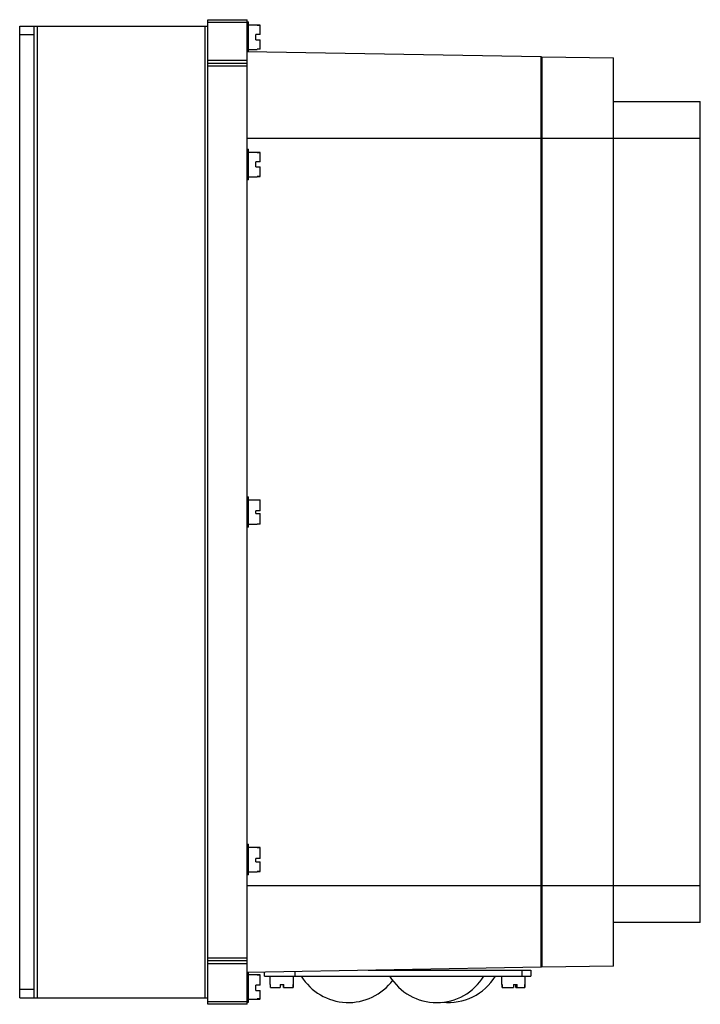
# Model space of a CAD drawing. Header units: millimetres. Extents: x 34 to 269, y 40 to 380.
import ezdxf

# ---------------------------------------------------------------- set-up
doc = ezdxf.new("R2010")
doc.units = ezdxf.units.MM
doc.header["$LTSCALE"] = 27.266295
doc.layers.get('0').update_dxf_attribs({"linetype": 'CONTINUOUS'})

msp = doc.modelspace()

# ---------------------------------------------------------------- linework, layer by layer
at = {"color": 7}
for p, q in [((34.48, 41.86), (34.48, 377.46)), ((34.48, 377.46), (99.19, 377.46)), ((39.48, 41.86), (39.48, 377.46)), ((40.48, 377.46), (40.48, 41.86)), ((98.48, 41.86), (98.48, 377.46)), ((99.48, 39.66), (99.48, 379.66)), ((99.48, 379.66), (112.98, 379.66)), ((112.98, 378.66), (99.48, 378.66)), ((112.98, 39.66), (112.98, 379.66)), ((112.98, 378.91), (113.48, 378.91)), ((113.48, 368.66), (113.48, 378.91)), ((113.48, 377.91), (116.48, 377.91)), ((116.48, 377.78), (116.48, 377.91)), ((116.48, 377.78), (117.48, 377.78)), ((117.48, 377.75), (116.48, 377.75)), ((117.48, 374.49), (117.48, 377.78)), ((39.48, 374.46), (34.48, 374.46)), ((115.98, 372.74), (115.98, 374.49)), ((117.48, 374.49), (115.98, 374.49)), ((113.48, 373.66), (112.98, 373.66)), ((115.98, 372.74), (117.48, 372.74)), ((117.48, 369.53), (117.48, 372.74)), ((112.98, 368.66), (113.48, 368.66)), ((112.98, 368.66), (214.48, 366.89)), ((113.48, 369.41), (116.48, 369.41)), ((116.48, 369.56), (117.48, 369.56)), ((116.48, 369.41), (116.48, 369.53)), ((117.48, 369.53), (116.48, 369.53)), ((99.48, 365.66), (112.98, 365.66)), ((99.48, 364.66), (112.98, 364.66)), ((214.48, 52.43), (214.48, 366.89)), ((214.48, 363.89), (214.78, 363.88)), ((214.78, 366.87), (214.78, 52.45)), ((214.78, 366.87), (239.48, 366.43)), ((239.48, 52.88), (239.48, 366.43)), ((112.98, 363.66), (99.48, 363.66)), ((239.48, 351.43), (269.48, 351.43)), ((269.48, 67.88), (269.48, 351.43)), ((239.48, 338.66), (112.98, 338.66)), ((269.48, 338.65), (239.48, 338.65)), ((112.98, 334.91), (113.48, 334.91)), ((113.48, 324.41), (113.48, 334.91)), ((113.48, 333.91), (116.48, 333.91)), ((116.48, 333.83), (116.48, 333.91)), ((116.48, 333.83), (117.48, 333.83)), ((117.48, 333.78), (116.48, 333.78)), ((117.48, 330.62), (117.48, 333.83)), ((115.98, 328.86), (115.98, 330.62)), ((117.48, 330.62), (115.98, 330.62)), ((115.98, 328.86), (117.48, 328.86)), ((117.48, 325.49), (117.48, 328.86)), ((113.48, 324.41), (112.98, 324.41)), ((113.48, 325.41), (116.48, 325.41)), ((116.48, 325.54), (117.48, 325.54)), ((116.48, 325.41), (116.48, 325.49)), ((117.48, 325.49), (116.48, 325.49)), ((112.98, 214.91), (113.48, 214.91)), ((113.48, 204.41), (113.48, 214.91)), ((113.48, 213.91), (116.48, 213.91)), ((116.48, 213.83), (116.48, 213.91)), ((116.48, 213.83), (117.48, 213.83)), ((117.48, 213.76), (116.48, 213.76)), ((117.48, 210.03), (117.48, 213.83)), ((115.98, 209.15), (115.98, 210.03)), ((117.48, 210.03), (115.98, 210.03)), ((115.98, 209.15), (117.48, 209.15)), ((117.48, 205.49), (117.48, 209.15)), ((113.48, 204.41), (112.98, 204.41)), ((113.48, 205.41), (116.48, 205.41)), ((116.48, 205.56), (117.48, 205.56)), ((116.48, 205.41), (116.48, 205.49)), ((117.48, 205.49), (116.48, 205.49)), ((112.98, 94.91), (113.48, 94.91)), ((113.48, 84.41), (113.48, 94.91)), ((113.48, 93.91), (116.48, 93.91)), ((116.48, 93.83), (116.48, 93.91)), ((116.48, 93.83), (117.48, 93.83)), ((117.48, 93.78), (116.48, 93.78)), ((117.48, 90), (117.48, 93.83)), ((117.48, 90), (115.98, 90)), ((115.98, 88.86), (115.98, 90)), ((115.98, 88.86), (117.48, 88.86)), ((117.48, 85.49), (117.48, 88.86)), ((113.48, 85.41), (116.48, 85.41)), ((116.48, 85.53), (117.48, 85.53)), ((117.48, 85.49), (116.48, 85.49)), ((116.48, 85.41), (116.48, 85.49)), ((113.48, 84.41), (112.98, 84.41)), ((112.98, 80.66), (239.48, 80.66)), ((239.48, 80.66), (269.48, 80.66)), ((269.48, 67.88), (239.48, 67.88)), ((99.48, 55.66), (112.98, 55.66)), ((112.98, 54.66), (99.48, 54.66)), ((214.78, 55.43), (214.48, 55.43)), ((112.98, 53.66), (99.48, 53.66)), ((214.48, 52.43), (112.98, 50.66)), ((154.8, 51.39), (210.98, 51.39)), ((207.98, 49.39), (207.98, 51.39)), ((210.98, 51.39), (210.98, 49.39)), ((239.48, 52.88), (214.78, 52.45)), ((113.48, 40.41), (113.48, 50.67)), ((113.48, 49.91), (116.48, 49.91)), ((116.48, 49.78), (116.48, 49.91)), ((117.48, 49.83), (116.48, 49.83)), ((116.48, 49.78), (117.48, 49.78)), ((117.48, 46.23), (117.48, 49.78)), ((118.98, 49.39), (118.98, 50.76)), ((118.98, 49.39), (210.98, 49.39)), ((120.98, 46.49), (120.98, 49.39)), ((128.98, 46.49), (128.98, 49.39)), ((129.48, 50.94), (129.48, 49.39)), ((200.98, 46.49), (200.98, 49.39)), ((208.98, 46.49), (208.98, 49.39)), ((34.48, 44.86), (39.48, 44.86)), ((112.98, 45.66), (113.48, 45.66)), ((117.48, 46.23), (115.98, 46.23)), ((115.98, 44.47), (115.98, 46.23)), ((115.98, 44.47), (117.48, 44.47)), ((117.48, 41.53), (117.48, 44.47)), ((120.98, 46.49), (121.02, 46.49)), ((121.01, 46.49), (121.01, 45.49)), ((121.02, 45.49), (121.02, 46.49)), ((121.02, 45.49), (124.37, 45.49)), ((124.37, 46.49), (125.7, 46.49)), ((124.37, 46.49), (124.37, 45.49)), ((125.58, 45.49), (125.58, 46.49)), ((125.58, 45.49), (128.93, 45.49)), ((125.7, 45.49), (125.7, 46.49)), ((128.93, 46.49), (128.98, 46.49)), ((128.93, 46.49), (128.93, 45.49)), ((128.94, 45.49), (128.94, 46.49)), ((200.98, 46.49), (201.04, 46.49)), ((201.01, 46.49), (201.01, 45.49)), ((201.01, 45.49), (205, 45.49)), ((201.04, 45.49), (201.04, 46.49)), ((205, 46.49), (206.21, 46.49)), ((205, 46.49), (205, 45.49)), ((205.78, 45.49), (205.78, 46.49)), ((205.78, 45.49), (208.94, 45.49)), ((206.21, 45.49), (206.21, 46.49)), ((208.91, 46.49), (208.98, 46.49)), ((208.91, 46.49), (208.91, 45.49)), ((208.94, 45.49), (208.94, 46.49)), ((34.48, 41.86), (99.19, 41.86)), ((113.48, 41.41), (116.48, 41.41)), ((117.48, 41.53), (116.48, 41.53)), ((116.48, 41.41), (116.48, 41.53)), ((116.48, 41.48), (117.48, 41.48)), ((99.48, 40.66), (112.98, 40.66)), ((112.98, 39.66), (99.48, 39.66)), ((112.98, 40.41), (113.48, 40.41))]:
    msp.add_line(p, q, dxfattribs=at)
for centre, start, end in [((147.98, 59.35), 211.4756, 323.627), ((178.48, 59.35), 211.4756, 328.5244), ((182.48, 59.35), 263.9269, 328.5244)]:
    msp.add_arc(centre, 19.08, start, end, dxfattribs=at)
for points, knots in [([(99.48, 377.17), (99.48, 377.25), (99.45, 377.43), (99.27, 377.46), (99.19, 377.46)], [0, 0, 0, 0, 0.500028, 1, 1, 1, 1]), ([(99.19, 41.86), (99.27, 41.86), (99.45, 41.88), (99.48, 42.07), (99.48, 42.14)], [0, 0, 0, 0, 0.500059, 1, 1, 1, 1])]:
    msp.add_open_spline(points, degree=3, knots=knots, dxfattribs=at)

doc.saveas('drawing.dxf')
